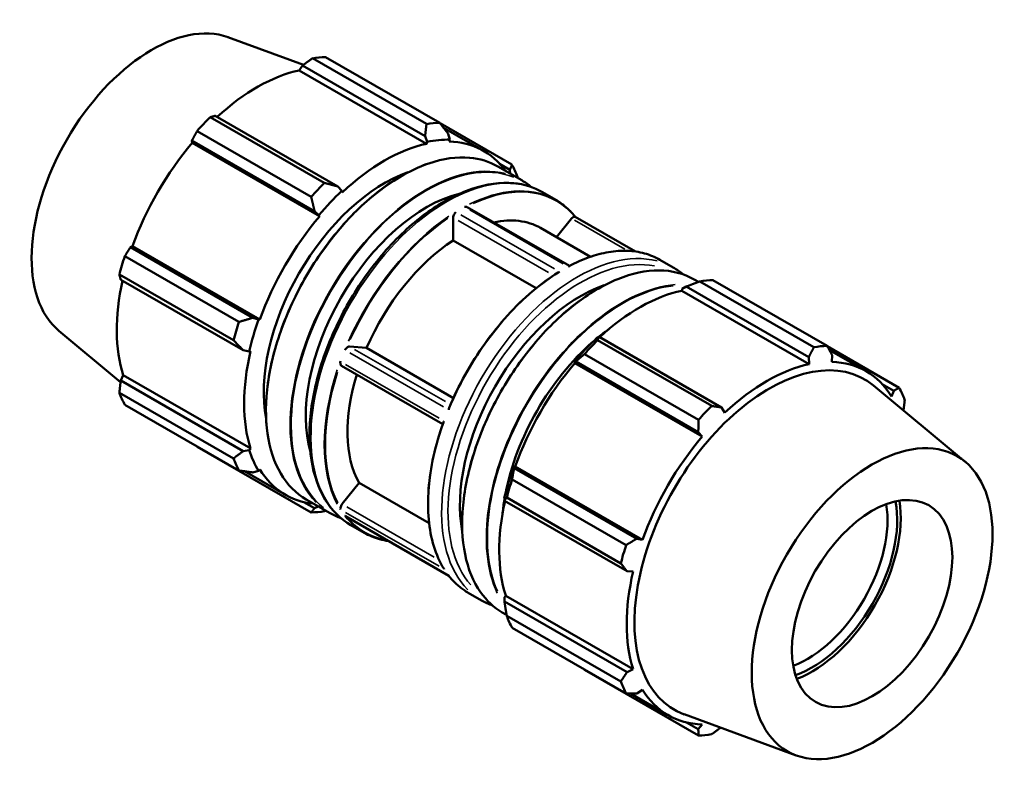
# Model space of a CAD drawing. Header units: inches. Extents: x -5.3 to 54.6, y -12.4 to 34.8.
# Tile 8 of 8: x 44.3 to 54.6, y 26.8 to 34.8. Entities that reach past the tile are written whole.
import ezdxf

# ---------------------------------------------------------------- set-up
doc = ezdxf.new("R2010")
doc.units = ezdxf.units.IN
doc.header["$MEASUREMENT"] = 0
doc.layers.add('Visible (ANSI)', color=7, linetype='Continuous', lineweight=50)
doc.layers.add('Visible Narrow (ANSI)', color=7, linetype='Continuous', lineweight=35)

msp = doc.modelspace()

# ---------------------------------------------------------------- linework, layer by layer
at = {"layer": 'Visible (ANSI)'}
for p, q in [((46.463, 34.568), (47.251, 34.28)), ((47.344, 34.349), (48.533, 33.664)), ((48.671, 33.677), (47.481, 34.362)), ((47.24, 34.272), (47.207, 34.223)), ((48.535, 33.458), (47.207, 34.223)), ((48.518, 33.536), (47.24, 34.272)), ((47.468, 33.05), (46.278, 33.735)), ((46.331, 33.749), (47.609, 33.013)), ((46.141, 33.59), (47.331, 32.905)), ((48.675, 33.671), (49.424, 33.24)), ((48.712, 33.623), (49.128, 33.384)), ((46.088, 33.492), (46.091, 33.467)), ((47.366, 32.756), (46.088, 33.492)), ((48.54, 33.478), (48.518, 33.536)), ((48.535, 33.458), (48.54, 33.478)), ((48.761, 33.56), (48.778, 33.501)), ((48.778, 33.501), (48.771, 33.48)), ((47.419, 32.702), (46.091, 33.467)), ((49.277, 33.221), (49.526, 33.077)), ((49.403, 33.187), (49.296, 33.248)), ((49.406, 33.147), (49.403, 33.187)), ((47.609, 33.013), (47.65, 32.966)), ((47.65, 32.966), (47.655, 32.951)), ((49.743, 32.953), (49.883, 32.872)), ((47.412, 32.714), (47.366, 32.756)), ((50.025, 32.184), (48.958, 32.798)), ((47.419, 32.702), (47.412, 32.714)), ((48.81, 32.686), (48.81, 32.45)), ((50.046, 32.678), (49.89, 32.483)), ((50.713, 32.334), (50.084, 32.696)), ((49.722, 32.58), (50.244, 32.279)), ((48.81, 32.45), (49.676, 31.951)), ((45.469, 32.39), (45.446, 32.38)), ((45.446, 32.38), (46.724, 31.644)), ((46.797, 31.625), (45.469, 32.39)), ((46.577, 31.6), (45.388, 32.285)), ((50.967, 32.248), (51.106, 32.168)), ((45.331, 32.094), (46.52, 31.409)), ((46.623, 31.305), (45.345, 32.04)), ((51.323, 32.043), (51.368, 32.017)), ((51.52, 32.036), (52.71, 31.351)), ((51.195, 31.926), (51.2, 31.946)), ((51.2, 31.946), (51.241, 31.968)), ((51.241, 31.968), (52.519, 31.232)), ((52.572, 31.338), (51.383, 32.023)), ((51.195, 31.926), (52.524, 31.161)), ((46.724, 31.644), (46.783, 31.625)), ((46.783, 31.625), (46.797, 31.625)), ((44.701, 31.508), (45.343, 30.973)), ((50.333, 31.445), (50.311, 31.433)), ((51.611, 30.709), (50.333, 31.445)), ((47.909, 31.329), (47.732, 31.345)), ((47.909, 31.329), (48.814, 30.807)), ((50.317, 31.409), (51.507, 30.724)), ((53.463, 30.914), (52.712, 31.346)), ((46.685, 31.293), (46.623, 31.305)), ((46.7, 31.296), (46.685, 31.293)), ((51.369, 30.579), (50.18, 31.264)), ((52.519, 31.232), (52.524, 31.161)), ((52.734, 31.307), (53.117, 31.087)), ((52.76, 31.183), (52.762, 31.255)), ((48.704, 30.535), (47.646, 31.144)), ((50.073, 31.182), (50.09, 31.188)), ((50.08, 31.17), (50.073, 31.182)), ((50.08, 31.17), (51.408, 30.405)), ((50.09, 31.188), (51.367, 30.452)), ((45.371, 31.044), (45.345, 30.99)), ((46.7, 30.279), (45.371, 31.044)), ((45.345, 30.99), (46.623, 30.254)), ((54.15, 30.142), (53.193, 30.937)), ((53.285, 30.951), (53.405, 30.883)), ((46.52, 30.177), (45.331, 30.862)), ((53.405, 30.883), (53.382, 30.822)), ((45.388, 30.736), (46.577, 30.051)), ((51.644, 30.654), (51.611, 30.709)), ((51.367, 30.452), (51.408, 30.405)), ((47.331, 29.614), (46.141, 30.299)), ((46.623, 30.254), (46.685, 30.264)), ((46.685, 30.264), (46.7, 30.279)), ((49.447, 30.075), (49.444, 30.093)), ((49.444, 30.093), (49.458, 30.093)), ((49.458, 30.093), (50.786, 29.328)), ((46.637, 30.043), (47.062, 29.798)), ((46.783, 30.046), (46.724, 30.031)), ((46.797, 30.062), (46.783, 30.046)), ((50.725, 29.34), (49.447, 30.075)), ((47.83, 29.922), (47.653, 29.702)), ((47.83, 29.922), (48.56, 29.502)), ((49.426, 29.959), (50.616, 29.274)), ((47.256, 29.722), (47.366, 29.658)), ((47.279, 29.75), (47.528, 29.607)), ((47.366, 29.658), (47.405, 29.677)), ((49.345, 29.761), (49.346, 29.736)), ((49.346, 29.736), (50.624, 29)), ((50.559, 29.083), (49.37, 29.768)), ((48.766, 28.954), (47.689, 29.574)), ((47.744, 29.482), (47.884, 29.402)), ((50.786, 29.328), (50.725, 29.34)), ((50.624, 29), (50.688, 28.999)), ((48.968, 28.777), (49.108, 28.697)), ((49.345, 28.732), (49.36, 28.746)), ((49.36, 28.746), (50.688, 27.981)), ((49.346, 28.686), (49.345, 28.732)), ((50.624, 27.95), (49.346, 28.686)), ((49.324, 28.572), (49.368, 28.547)), ((49.37, 28.536), (50.559, 27.851)), ((50.616, 27.725), (49.426, 28.41)), ((50.18, 27.973), (51.369, 27.288)), ((50.688, 27.981), (50.624, 27.95)), ((50.66, 27.726), (51.051, 27.501)), ((50.725, 27.727), (50.786, 27.765)), ((52.387, 27.081), (51.219, 27.509)), ((51.367, 27.354), (51.245, 27.425)), ((51.408, 27.404), (51.367, 27.354))]:
    msp.add_line(p, q, dxfattribs=at)
for centre, major_axis, start_param, end_param in [((45.671, 32.987), (0.886, 1.538), 0.099735, 3.041858), ((46.811, 32.33), (1.11, 1.928), 0.343502, 0.438029), ((46.767, 32.356), (-1.033, -1.793), 3.619624, 4.213542), ((46.811, 32.33), (-1.11, -1.928), 4.270492, 4.36502), ((48.001, 31.645), (1.11, 1.928), 0.343502, 0.438029), ((48.095, 31.591), (1.044, 1.812), 0.303499, 0.478032), ((48.095, 31.591), (1.033, 1.793), 6.028497, 6.586684), ((46.767, 32.356), (-1.033, -1.793), 4.405023, 5.015888), ((48.095, 31.591), (1.033, 1.793), 0.478032, 1.088897), ((48.001, 31.645), (1.11, 1.928), 5.841289, 5.935816), ((48.095, 31.591), (-0.888, -1.543), 3.729096, 5.695682), ((48.001, 31.645), (1.11, 1.928), 1.1289, 1.223427), ((48.095, 31.591), (-1.044, -1.812), 4.23049, 4.405023), ((48.533, 31.339), (-0.888, -1.543), 3.650042, 5.774736), ((48.934, 32.757), (0.0236, 0.041), 0, 0.158927), ((48.095, 31.591), (1.033, 1.793), 1.26343, 1.874295), ((48.844, 32.705), (-0.0236, -0.041), 4.549594, 5.495853), ((48.889, 31.134), (0.833, 1.446), 0, 0.484246), ((50.063, 32.654), (0.0236, 0.041), 0.360804, 1.307063), ((48.889, 31.134), (-0.833, -1.446), 3.991773, 4.905539), ((46.811, 32.33), (-1.11, -1.928), 5.055891, 5.150418), ((50.85, 30.004), (1.11, 1.928), 0.343502, 0.438029), ((46.767, 32.356), (-1.033, -1.793), 5.207208, 5.801286), ((50.14, 30.413), (-0.888, -1.543), 3.729096, 5.695682), ((50.755, 30.059), (1.033, 1.793), 0.478032, 1.071949), ((48.095, 31.591), (-1.044, -1.812), 5.015888, 5.190421), ((48.001, 31.645), (1.11, 1.928), 1.914298, 2.008825), ((50.578, 30.161), (-0.888, -1.543), 4.043069, 4.127416), ((50.755, 30.059), (-1.044, -1.812), 4.23049, 4.405023), ((47.715, 31.302), (0.0236, 0.041), 0.259866, 1.206125), ((50.578, 30.161), (-0.888, -1.543), 4.172408, 5.25237), ((50.85, 30.004), (1.11, 1.928), 1.1289, 1.223427), ((52.039, 29.319), (1.11, 1.928), 0.343502, 0.438029), ((48.095, 31.591), (1.033, 1.793), 2.048828, 2.659693), ((52.107, 29.28), (0.992, 1.723), 6.183451, 9.524513), ((47.67, 31.185), (-0.0236, -0.041), 5.596792, 6.283185), ((50.755, 30.059), (1.033, 1.793), 1.26343, 1.874295), ((52.084, 29.294), (-1.033, -1.793), 3.619624, 4.23049), ((52.084, 29.294), (1.033, 1.793), 5.975819, 6.586684), ((48.889, 31.134), (-0.833, -1.446), 5.08739, 5.952736), ((52.039, 29.319), (1.11, 1.928), 5.841289, 5.935816), ((46.811, 32.33), (-1.11, -1.928), 5.841289, 5.935816), ((52.039, 29.319), (-1.11, -1.928), 4.270492, 4.36502), ((52.084, 29.294), (-1.033, -1.793), 4.405023, 5.015888), ((48.095, 31.591), (-1.044, -1.812), 5.801286, 5.975819), ((48.001, 31.645), (-1.11, -1.928), 5.841289, 5.935816), ((50.755, 30.059), (-1.044, -1.812), 5.015888, 5.190421), ((48.095, 31.591), (-1.033, -1.793), 5.975819, 6.537873), ((50.85, 30.004), (1.11, 1.928), 1.914298, 2.008825), ((47.67, 29.678), (-0.0236, -0.041), 4.448656, 5.394915), ((50.755, 30.059), (1.033, 1.793), 2.065615, 2.659693), ((50.578, 30.161), (-0.888, -1.543), 5.291073, 5.381709), ((52.504, 29.052), (-0.59, -1.025), 0.606845, 2.534748), ((52.554, 29.023), (0.626, 1.087), 3.727875, 5.696903), ((52.554, 29.023), (0.652, 1.133), 3.751198, 5.67358), ((48.001, 31.645), (-1.11, -1.928), 0.343502, 0.438029), ((52.039, 29.319), (-1.11, -1.928), 5.055891, 5.150418), ((52.084, 29.294), (-1.033, -1.793), 5.190421, 5.801286), ((50.85, 30.004), (-1.11, -1.928), 5.841289, 5.935816), ((52.039, 29.319), (-1.11, -1.928), 5.841289, 5.935816), ((52.084, 29.294), (-1.033, -1.793), 5.975819, 6.586684), ((52.039, 29.319), (-1.11, -1.928), 0.343502, 0.438029)]:
    msp.add_ellipse(centre, major_axis=major_axis, ratio=0.578093, start_param=start_param, end_param=end_param, dxfattribs=at)
for major_axis in [(0.886, 1.538), (0.59, 1.025)]:
    msp.add_ellipse((53.18, 28.663), major_axis=major_axis, ratio=0.578093, dxfattribs=at)
for points, weights in [([(47.24, 34.272), (47.29, 34.31), (47.344, 34.349)], [1.00153103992, 1.00117395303, 1]), ([(46.278, 33.735), (46.305, 33.742), (46.331, 33.749)], [1, 1.00117395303, 1.00153103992]), ([(48.671, 33.677), (48.717, 33.617), (48.761, 33.56)], [1.01482558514, 1.01058920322, 1.00554897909]), ([(46.088, 33.492), (46.114, 33.54), (46.141, 33.59)], [1.00153103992, 1.00117395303, 1]), ([(48.518, 33.536), (48.526, 33.598), (48.533, 33.664)], [1.00554897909, 1.01058920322, 1.01482558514]), ([(49.403, 33.187), (49.414, 33.212), (49.424, 33.24)], [1.00554897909, 1.01058920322, 1.01482558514]), ([(49.481, 33.114), (49.482, 33.108), (49.483, 33.102)], [1.01482558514, 1.01451668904, 1.01420351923]), ([(47.468, 33.05), (47.541, 33.031), (47.609, 33.013)], [1.01482558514, 1.01058920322, 1.00554897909]), ([(47.366, 32.756), (47.349, 32.829), (47.331, 32.905)], [1.00554897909, 1.01058920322, 1.01482558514]), ([(45.388, 32.285), (45.417, 32.334), (45.446, 32.38)], [1, 1.00117395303, 1.00153103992]), ([(45.345, 32.04), (45.338, 32.067), (45.331, 32.094)], [1.00153103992, 1.00117395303, 1]), ([(51.241, 31.968), (51.31, 31.995), (51.383, 32.023)], [1.00554897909, 1.01058920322, 1.01482558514]), ([(46.577, 31.6), (46.653, 31.622), (46.724, 31.644)], [1.01482558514, 1.01058920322, 1.00554897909]), ([(50.317, 31.409), (50.325, 31.428), (50.333, 31.445)], [1.01482558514, 1.01058920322, 1.00554897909]), ([(46.623, 31.305), (46.573, 31.355), (46.52, 31.409)], [1.00554897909, 1.01058920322, 1.01482558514]), ([(52.519, 31.232), (52.545, 31.284), (52.572, 31.338)], [1.00153103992, 1.00117395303, 1]), ([(52.71, 31.351), (52.737, 31.302), (52.762, 31.255)], [1, 1.00117395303, 1.00153103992]), ([(50.09, 31.188), (50.133, 31.226), (50.18, 31.264)], [1.00554897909, 1.01058920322, 1.01482558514]), ([(45.331, 30.862), (45.338, 30.927), (45.345, 30.99)], [1, 1.00117395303, 1.00153103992]), ([(53.405, 30.883), (53.433, 30.898), (53.463, 30.914)], [1.00153103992, 1.00117395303, 1]), ([(51.507, 30.724), (51.56, 30.716), (51.611, 30.709)], [1, 1.00117395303, 1.00153103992]), ([(53.52, 30.788), (53.514, 30.731), (53.507, 30.676)], [1, 1.00101695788, 1.00142092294]), ([(51.367, 30.452), (51.369, 30.514), (51.369, 30.579)], [1.00153103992, 1.00117395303, 1]), ([(46.141, 30.299), (46.14, 30.301), (46.138, 30.303)], [1, 1.00005917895, 1.00011628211]), ([(46.52, 30.177), (46.573, 30.216), (46.623, 30.254)], [1.01482558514, 1.01058920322, 1.00554897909]), ([(46.724, 30.031), (46.653, 30.04), (46.577, 30.051)], [1.00554897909, 1.01058920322, 1.01482558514]), ([(49.426, 29.959), (49.436, 30.019), (49.447, 30.075)], [1.01482558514, 1.01058920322, 1.00554897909]), ([(49.346, 29.736), (49.357, 29.752), (49.37, 29.768)], [1.00554897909, 1.01058920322, 1.01482558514]), ([(47.331, 29.614), (47.349, 29.636), (47.366, 29.658)], [1.01482558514, 1.01058920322, 1.00554897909]), ([(47.483, 29.633), (47.475, 29.63), (47.468, 29.627)], [1.01393949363, 1.01438685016, 1.01482558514]), ([(50.616, 29.274), (50.672, 29.308), (50.725, 29.34)], [1, 1.00117395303, 1.00153103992]), ([(50.624, 29), (50.593, 29.041), (50.559, 29.083)], [1.00153103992, 1.00117395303, 1]), ([(49.37, 28.536), (49.357, 28.613), (49.346, 28.686)], [1.01482558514, 1.01058920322, 1.00554897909]), ([(50.18, 27.973), (50.177, 27.976), (50.175, 27.979)], [1.01482558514, 1.01461094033, 1.01439423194]), ([(50.559, 27.851), (50.593, 27.901), (50.624, 27.95)], [1, 1.00117395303, 1.00153103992]), ([(50.725, 27.727), (50.672, 27.726), (50.616, 27.725)], [1.00153103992, 1.00117395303, 1]), ([(51.369, 27.288), (51.369, 27.321), (51.367, 27.354)], [1, 1.00117395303, 1.00153103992]), ([(51.6, 27.37), (51.554, 27.336), (51.507, 27.301)], [1.00144671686, 1.00105025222, 1])]:
    msp.add_rational_spline(points, weights, degree=2, dxfattribs=at)
for points, knots in [([(47.279, 29.75), (47.172, 29.812), (47.082, 29.903), (46.945, 30.136), (46.898, 30.277), (46.853, 30.597), (46.854, 30.775), (46.906, 31.149), (46.955, 31.345), (47.098, 31.735), (47.19, 31.929), (47.409, 32.296), (47.536, 32.469), (47.809, 32.775), (47.956, 32.908), (48.257, 33.122), (48.41, 33.203), (48.707, 33.304), (48.851, 33.324), (49.09, 33.302), (49.189, 33.271), (49.277, 33.221)], [3.925057, 3.925057, 3.925057, 3.925057, 4.242575, 4.242575, 4.561868, 4.561868, 4.882439, 4.882439, 5.203077, 5.203077, 5.523603, 5.523603, 5.844089, 5.844089, 6.164632, 6.164632, 6.485286, 6.485286, 6.805765, 6.805765, 7.06665, 7.06665, 7.06665, 7.06665]), ([(47.744, 29.482), (47.637, 29.544), (47.547, 29.634), (47.407, 29.863), (47.358, 30.003), (47.308, 30.321), (47.307, 30.499), (47.355, 30.874), (47.403, 31.071), (47.543, 31.462), (47.635, 31.656), (47.852, 32.024), (47.978, 32.197), (48.251, 32.504), (48.398, 32.639), (48.701, 32.855), (48.856, 32.937), (49.158, 33.039), (49.306, 33.06), (49.551, 33.036), (49.653, 33.005), (49.743, 32.953)], [3.925057, 3.925057, 3.925057, 3.925057, 4.230838, 4.230838, 4.545954, 4.545954, 4.869159, 4.869159, 5.193049, 5.193049, 5.51627, 5.51627, 5.839232, 5.839232, 6.162524, 6.162524, 6.486479, 6.486479, 6.80922, 6.80922, 7.06665, 7.06665, 7.06665, 7.06665]), ([(49.883, 32.872), (49.898, 32.863), (49.913, 32.854), (49.942, 32.834), (49.957, 32.823), (49.984, 32.801), (49.998, 32.789), (50.024, 32.764), (50.037, 32.751), (50.061, 32.724), (50.073, 32.71), (50.085, 32.696)], [0.7834645, 0.7834645, 0.7834645, 0.7834645, 0.8290715, 0.8290715, 0.8746786, 0.8746786, 0.9202856, 0.9202856, 0.9658927, 0.9658927, 1.0109383, 1.0109383, 1.0109383, 1.0109383]), ([(48.954, 32.8), (48.952, 32.8), (48.95, 32.801), (48.942, 32.801), (48.936, 32.801), (48.93, 32.8), (48.93, 32.8), (48.93, 32.8)], [-0.08428328, -0.08428328, -0.08428328, -0.08428328, -0.05280282, -0.05280282, 0, 0, 0.00048102, 0.00048102, 0.00048102, 0.00048102]), ([(48.837, 32.746), (48.837, 32.746), (48.837, 32.746), (48.835, 32.744), (48.834, 32.741), (48.83, 32.735), (48.829, 32.732), (48.826, 32.728), (48.825, 32.727), (48.824, 32.725)], [-0.33114, -0.33114, -0.33114, -0.33114, -0.33063072, -0.33063072, -0.29693857, -0.29693857, -0.26349352, -0.26349352, -0.24568534, -0.24568534, -0.24568534, -0.24568534]), ([(50.084, 32.696), (50.084, 32.696), (50.084, 32.696), (50.083, 32.697), (50.081, 32.697), (50.079, 32.697), (50.078, 32.697), (50.077, 32.697)], [-0.3001216, -0.3001216, -0.3001216, -0.3001216, -0.29767572, -0.29767572, -0.26483559, -0.26483559, -0.24597528, -0.24597528, -0.24597528, -0.24597528]), ([(50.967, 32.248), (50.916, 32.277), (50.863, 32.299), (50.749, 32.331), (50.689, 32.34), (50.564, 32.344), (50.499, 32.339), (50.366, 32.317), (50.298, 32.299), (50.16, 32.25), (50.09, 32.219), (50.02, 32.181)], [5.4997209, 5.4997209, 5.4997209, 5.4997209, 5.6484372, 5.6484372, 5.7971535, 5.7971535, 5.9458698, 5.9458698, 6.0945861, 6.0945861, 6.2433024, 6.2433024, 6.2433024, 6.2433024]), ([(51.323, 32.043), (51.216, 32.105), (51.092, 32.137), (50.822, 32.138), (50.676, 32.107), (50.377, 31.986), (50.223, 31.895), (49.925, 31.663), (49.781, 31.522), (49.515, 31.203), (49.394, 31.025), (49.186, 30.652), (49.101, 30.456), (48.973, 30.066), (48.932, 29.872), (48.897, 29.504), (48.904, 29.331), (48.966, 29.024), (49.021, 28.89), (49.16, 28.694), (49.236, 28.623), (49.324, 28.572)], [5.499721, 5.499721, 5.499721, 5.499721, 5.817238, 5.817238, 6.136532, 6.136532, 6.457103, 6.457103, 6.777741, 6.777741, 7.098267, 7.098267, 7.418753, 7.418753, 7.739296, 7.739296, 8.05995, 8.05995, 8.380429, 8.380429, 8.641314, 8.641314, 8.641314, 8.641314]), ([(50.02, 32.181), (50.018, 32.18), (50.016, 32.178), (50.014, 32.176), (50.014, 32.176), (50.013, 32.176)], [-0.04109875, -0.04109875, -0.04109875, -0.04109875, 0, 0, 0.00048102, 0.00048102, 0.00048102, 0.00048102]), ([(49.906, 32.116), (49.815, 32.059), (49.725, 31.993), (49.547, 31.842), (49.461, 31.758), (49.295, 31.575), (49.216, 31.477), (49.068, 31.27), (48.999, 31.16), (48.874, 30.936), (48.817, 30.82), (48.769, 30.703)], [0.040233, 0.040233, 0.040233, 0.040233, 0.2333422, 0.2333422, 0.4264515, 0.4264515, 0.6195607, 0.6195607, 0.8126699, 0.8126699, 1.0057791, 1.0057791, 1.0057791, 1.0057791]), ([(49.921, 32.122), (49.921, 32.122), (49.921, 32.122), (49.917, 32.121), (49.913, 32.12), (49.908, 32.117), (49.907, 32.117), (49.906, 32.116)], [-0.33114, -0.33114, -0.33114, -0.33114, -0.33063072, -0.33063072, -0.29693857, -0.29693857, -0.28687806, -0.28687806, -0.28687806, -0.28687806]), ([(47.701, 31.329), (47.699, 31.327), (47.697, 31.325), (47.69, 31.318), (47.685, 31.314), (47.681, 31.309), (47.681, 31.309), (47.681, 31.309)], [-0.08425846, -0.08425846, -0.08425846, -0.08425846, -0.05286936, -0.05286936, 0, 0, 0.0005119, 0.0005119, 0.0005119, 0.0005119]), ([(47.635, 31.19), (47.635, 31.189), (47.635, 31.189), (47.634, 31.185), (47.634, 31.181), (47.635, 31.173), (47.635, 31.17), (47.636, 31.165), (47.636, 31.163), (47.636, 31.162)], [-0.33174949, -0.33174949, -0.33174949, -0.33174949, -0.33120515, -0.33120515, -0.29768766, -0.29768766, -0.26485778, -0.26485778, -0.24597993, -0.24597993, -0.24597993, -0.24597993]), ([(48.769, 30.703), (48.767, 30.698), (48.765, 30.692), (48.765, 30.685), (48.765, 30.685), (48.765, 30.685)], [-0.05077475, -0.05077475, -0.05077475, -0.05077475, 0, 0, 0.0005119, 0.0005119, 0.0005119, 0.0005119]), ([(48.71, 30.552), (48.668, 30.434), (48.633, 30.316), (48.581, 30.083), (48.564, 29.969), (48.547, 29.748), (48.547, 29.642), (48.565, 29.442), (48.583, 29.348), (48.636, 29.175), (48.671, 29.097), (48.714, 29.028)], [1.0885291, 1.0885291, 1.0885291, 1.0885291, 1.2823976, 1.2823976, 1.4762661, 1.4762661, 1.6701346, 1.6701346, 1.8640032, 1.8640032, 2.0578717, 2.0578717, 2.0578717, 2.0578717]), ([(48.718, 30.565), (48.718, 30.565), (48.718, 30.565), (48.716, 30.562), (48.714, 30.559), (48.711, 30.555), (48.711, 30.554), (48.71, 30.552)], [-0.33174949, -0.33174949, -0.33174949, -0.33174949, -0.33120515, -0.33120515, -0.29768766, -0.29768766, -0.28029428, -0.28029428, -0.28029428, -0.28029428]), ([(47.636, 29.663), (47.636, 29.66), (47.636, 29.658), (47.635, 29.652), (47.634, 29.648), (47.635, 29.646), (47.635, 29.646), (47.635, 29.646)], [-0.08425802, -0.08425802, -0.08425802, -0.08425802, -0.05287045, -0.05287045, 0, 0, 0.00051245, 0.00051245, 0.00051245, 0.00051245]), ([(47.681, 29.58), (47.681, 29.58), (47.681, 29.58), (47.683, 29.578), (47.686, 29.576), (47.689, 29.574)], [-0.33173978, -0.33173978, -0.33173978, -0.33173978, -0.33119605, -0.33119605, -0.3001216, -0.3001216, -0.3001216, -0.3001216]), ([(48.138, 29.315), (48.106, 29.32), (48.075, 29.326), (47.988, 29.35), (47.934, 29.373), (47.884, 29.402)], [3.6975833, 3.6975833, 3.6975833, 3.6975833, 3.7763408, 3.7763408, 3.9250571, 3.9250571, 3.9250571, 3.9250571]), ([(48.714, 29.028), (48.715, 29.026), (48.717, 29.024), (48.718, 29.022), (48.718, 29.022), (48.718, 29.022)], [-0.02097599, -0.02097599, -0.02097599, -0.02097599, 0, 0, 0.00051245, 0.00051245, 0.00051245, 0.00051245]), ([(48.765, 28.956), (48.765, 28.956), (48.765, 28.956), (48.765, 28.955), (48.765, 28.955), (48.766, 28.954)], [-0.33173978, -0.33173978, -0.33173978, -0.33173978, -0.33119605, -0.33119605, -0.31429323, -0.31429323, -0.31429323, -0.31429323]), ([(48.766, 28.954), (48.777, 28.94), (48.789, 28.925), (48.814, 28.898), (48.826, 28.885), (48.853, 28.861), (48.866, 28.849), (48.894, 28.826), (48.908, 28.816), (48.937, 28.796), (48.953, 28.786), (48.968, 28.777)], [2.1300929, 2.1300929, 2.1300929, 2.1300929, 2.1757, 2.1757, 2.221307, 2.221307, 2.2669141, 2.2669141, 2.3125211, 2.3125211, 2.3581282, 2.3581282, 2.3581282, 2.3581282])]:
    msp.add_open_spline(points, degree=3, knots=knots, dxfattribs=at)
for points in [[(49.526, 33.077), (49.562, 33.057), (49.596, 33.033), (49.628, 33.006)], [(51.21, 32.095), (51.177, 32.122), (51.143, 32.147), (51.106, 32.168)], [(47.641, 29.555), (47.601, 29.569), (47.564, 29.586), (47.528, 29.607)], [(49.108, 28.697), (49.144, 28.676), (49.183, 28.658), (49.223, 28.644)]]:
    msp.add_open_spline(points, degree=3, dxfattribs=at)
at = {"layer": 'Visible Narrow (ANSI)'}
for p, q in [((49.959, 32.207), (48.984, 32.769)), ((49.804, 32.114), (48.862, 32.656)), ((49.867, 32.154), (48.891, 32.715)), ((50.6, 32.359), (50.075, 32.661)), ((47.784, 31.314), (48.731, 30.769)), ((48.711, 30.716), (47.735, 31.278)), ((47.689, 31.158), (48.664, 30.597)), ((47.703, 29.673), (48.614, 29.149)), ((48.664, 29.053), (47.689, 29.615)), ((48.711, 28.987), (47.735, 29.549))]:
    msp.add_line(p, q, dxfattribs=at)
for centre, major_axis, start_param, end_param in [((48.278, 31.486), (0.999, 1.735), 0.15708, 2.984513), ((48.527, 31.342), (-0.999, -1.735), 3.298672, 6.126106), ((48.533, 31.339), (0.995, 1.729), 0.080457, 3.061136), ((48.744, 31.217), (0.999, 1.735), 0.15708, 2.984513), ((48.883, 31.137), (0.999, 1.735), 0.037538, 0.713224), ((48.889, 31.134), (0.995, 1.729), 6.113157, 6.972945), ((48.883, 31.137), (0.999, 1.735), 0.865256, 1.74887), ((48.889, 31.134), (-0.995, -1.729), 4.018762, 4.87855), ((50.107, 30.432), (0.999, 1.735), 0.15708, 2.984513), ((49.967, 30.513), (0.999, 1.735), 0.037538, 0.713224), ((50.14, 30.413), (-0.976, -1.694), 3.333681, 6.091097), ((50.323, 30.308), (-0.999, -1.735), 3.298672, 6.126106), ((49.967, 30.513), (0.999, 1.735), 0.865256, 1.74887), ((50.573, 30.164), (0.999, 1.735), 0.381425, 2.758327), ((50.578, 30.161), (-0.995, -1.729), 3.540391, 5.882511), ((48.883, 31.137), (-0.999, -1.735), 5.054047, 5.93766), ((48.889, 31.134), (-0.995, -1.729), 5.065959, 5.925748), ((49.967, 30.513), (-0.999, -1.735), 5.054047, 5.93766), ((48.883, 31.137), (-0.999, -1.735), 6.063706, 6.271634), ((48.889, 31.134), (-0.995, -1.729), 6.093638, 6.472733), ((49.967, 30.513), (-0.999, -1.735), 6.063706, 6.271634)]:
    msp.add_ellipse(centre, major_axis=major_axis, ratio=0.578093, start_param=start_param, end_param=end_param, dxfattribs=at)

doc.saveas('drawing.dxf')
